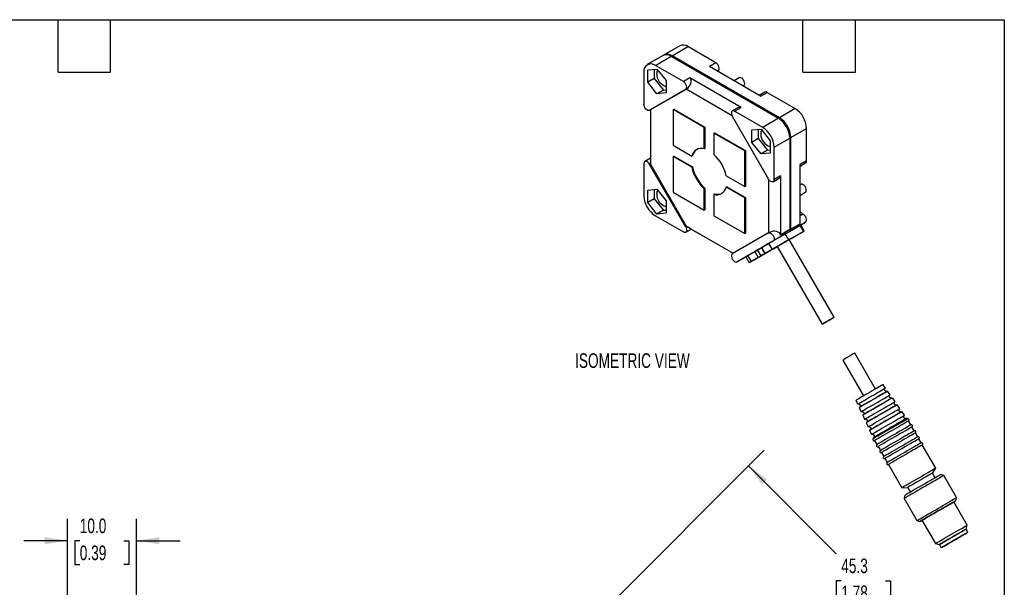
# Model space of a CAD drawing. Header units: millimetres. Extents: x 6 to 273, y 6 to 210.
# Tile 3 of 3: x 130 to 273, y 127 to 210. Entities that reach past the tile are written whole.
import ezdxf

# ---------------------------------------------------------------- set-up
doc = ezdxf.new("R2010")
doc.units = ezdxf.units.MM
doc.layers.add('DIMENSIONS', color=140, linetype='Continuous', lineweight=25)
doc.layers.add('TEXT', color=140, linetype='Continuous', lineweight=25)
doc.styles.add('SLDTEXTSTYLE0', font='TXT', dxfattribs={"width": 0.7})
doc.dimstyles.new('SLDDIMSTYLE0', dxfattribs={"dimtxt": 2.158008, "dimasz": 3.302, "dimexe": 0, "dimexo": 0.0625, "dimgap": 0.539502, "dimtad": 0, "dimtih": 1, "dimtoh": 1, "dimrnd": 1e-09, "dimzin": 4, "dimdsep": 46, "dimtxsty": 'SLDTEXTSTYLE0', "dimsah": 1, "dimcen": 0.09, "dimadec": 0, "dimazin": 1, "dimtfac": 1, "dimtmove": 0, "dimatfit": 0, "dimfxl": 0, "dimfrac": 2, "dimtolj": 1, "dimtzin": 12, "dimarcsym": 0})
doc.dimstyles.new('SLDDIMSTYLE2', dxfattribs={"dimtxt": 2.158008, "dimasz": 3.302, "dimexe": 0, "dimexo": 0.0625, "dimgap": 0.539502, "dimtad": 0, "dimtih": 1, "dimtoh": 1, "dimrnd": 1e-09, "dimzin": 12, "dimdsep": 46, "dimtxsty": 'SLDTEXTSTYLE0', "dimsah": 1, "dimcen": 0.09, "dimadec": 0, "dimazin": 3, "dimtfac": 1, "dimtofl": 0, "dimtmove": 0, "dimatfit": 3, "dimfxl": 0, "dimfrac": 2, "dimtolj": 1, "dimtzin": 12, "dimarcsym": 0})

# ---------------------------------------------------------------- blocks, each defined once
blk = doc.blocks.new('_D')
at = {"layer": 'DIMENSIONS'}
for p, q in [((137.26, 125.95), (137.26, 137.27)), ((147.26, 125.95), (147.26, 137.27)), ((137.26, 134.1), (130.91, 134.1)), ((139.03, 134.1), (138.3, 134.1)), ((138.3, 134.1), (138.3, 130.67)), ((145.44, 134.1), (146.16, 134.1)), ((146.16, 134.1), (146.16, 130.67)), ((147.26, 134.1), (153.61, 134.1)), ((138.3, 130.67), (139.03, 130.67)), ((146.16, 130.67), (145.44, 130.67))]:
    blk.add_line(p, q, dxfattribs=at)
for points in [[(137.26, 134.1), (133.96, 134.61), (133.96, 133.59)], [(147.26, 134.1), (150.56, 133.59), (150.56, 134.61)]]:
    blk.add_solid(points, dxfattribs=at)
at = {"layer": 'DIMENSIONS', "char_height": 2.117, "attachment_point": 1, "style": 'SLDTEXTSTYLE0'}
for s, insert in [('10.0', (139.03, 137.31)), ('0.39', (139.03, 133.4))]:
    blk.add_mtext(s, dxfattribs=dict(at, insert=insert))
blk = doc.blocks.new('_D_1')
at = {"layer": 'DIMENSIONS'}
for p, q in [((212.6, 121.58), (238.22, 147.19)), ((235.97, 144.95), (248.7, 132.22)), ((249.41, 128.31), (248.68, 128.31)), ((248.68, 128.31), (248.68, 124.88)), ((255.82, 128.31), (256.54, 128.31)), ((256.54, 128.31), (256.54, 124.88)), ((248.68, 124.88), (249.41, 124.88)), ((256.54, 124.88), (255.82, 124.88)), ((267.97, 112.95), (256.53, 124.39)), ((244.6, 89.58), (270.22, 115.19))]:
    blk.add_line(p, q, dxfattribs=at)
for points in [[(235.97, 144.95), (237.95, 142.26), (238.67, 142.97)], [(267.97, 112.95), (266, 115.64), (265.28, 114.93)]]:
    blk.add_solid(points, dxfattribs=at)
at = {"layer": 'DIMENSIONS', "char_height": 2.117, "attachment_point": 1, "style": 'SLDTEXTSTYLE0'}
for s, insert in [('45.3', (249.41, 131.52)), ('1.78', (249.41, 127.61))]:
    blk.add_mtext(s, dxfattribs=dict(at, insert=insert))

msp = doc.modelspace()

# ---------------------------------------------------------------- linework, layer by layer
for p, q in [((226.017, 205.767), (223.73, 204.447)), ((224.897, 204.331), (227.183, 205.651)), ((231.251, 203.303), (227.183, 205.651)), ((223.589, 204.365), (221.303, 203.045)), ((222.469, 202.93), (224.755, 204.25)), ((224.755, 204.25), (240.312, 195.269)), ((224.897, 204.331), (224.85, 204.195)), ((240.453, 195.351), (224.897, 204.331)), ((226.537, 200.581), (222.469, 202.93)), ((231.251, 203.303), (230.309, 202.758)), ((237.729, 198.475), (230.309, 202.758)), ((220.819, 201.977), (220.819, 197.279)), ((221.361, 202.288), (222.705, 202.408)), ((221.361, 200.496), (221.361, 202.288)), ((222.304, 202.372), (222.304, 201.041)), ((222.705, 202.408), (224.048, 200.737)), ((231.585, 202.181), (231.447, 202.101)), ((231.447, 202.101), (231.585, 202.181)), ((222.304, 201.041), (221.361, 200.496)), ((222.705, 198.825), (221.361, 200.496)), ((222.304, 201.041), (223.648, 199.369)), ((224.048, 200.737), (224.048, 198.945)), ((227.48, 201.126), (226.537, 200.581)), ((234.9, 196.842), (227.48, 201.126)), ((234.628, 201.14), (233.87, 200.702)), ((235.204, 199.932), (235.295, 199.985)), ((221.624, 196.43), (226.871, 199.46)), ((226.921, 199.489), (221.762, 196.51)), ((223.648, 199.369), (222.705, 198.825)), ((224.048, 198.945), (222.705, 198.825)), ((223.648, 199.369), (224.048, 199.405)), ((226.871, 199.46), (227.009, 199.539)), ((226.921, 199.489), (227.009, 199.539)), ((233.58, 195.645), (226.921, 199.489)), ((238.338, 199.052), (237.533, 198.588)), ((237.729, 198.475), (238.671, 199.019)), ((238.671, 199.019), (242.74, 196.671)), ((221.762, 196.51), (221.624, 196.43)), ((221.762, 196.51), (221.762, 188.61)), ((225.062, 196.534), (225.156, 196.588)), ((229.54, 193.949), (225.062, 196.534)), ((225.062, 196.534), (225.062, 191.363)), ((225.156, 196.588), (229.635, 194.003)), ((234.429, 196.796), (233.624, 196.331)), ((233.624, 195.561), (238.871, 186.474)), ((233.957, 196.298), (234.9, 196.842)), ((238.026, 193.949), (233.957, 196.298)), ((242.74, 196.671), (240.453, 195.351)), ((240.312, 195.269), (238.026, 193.949)), ((240.405, 195.212), (240.453, 195.351)), ((229.54, 193.949), (229.635, 194.003)), ((229.54, 190.841), (229.54, 193.949)), ((229.635, 194.003), (229.635, 190.896)), ((230.954, 193.132), (231.049, 193.187)), ((235.433, 190.547), (230.954, 193.132)), ((230.954, 193.132), (230.954, 190.025)), ((231.049, 193.187), (235.527, 190.601)), ((236.446, 193.579), (237.79, 193.7)), ((236.446, 191.788), (236.446, 193.579)), ((237.389, 193.664), (237.389, 192.332)), ((237.79, 193.7), (239.133, 192.028)), ((242.103, 192.493), (244.389, 193.813)), ((244.389, 189.115), (244.389, 193.813)), ((225.062, 191.363), (227.753, 189.809)), ((237.389, 192.332), (236.446, 191.788)), ((237.79, 190.117), (236.446, 191.788)), ((237.389, 192.332), (238.733, 190.661)), ((239.133, 192.028), (239.133, 190.237)), ((239.675, 191.092), (241.962, 192.412)), ((242.103, 192.493), (241.959, 192.521)), ((241.962, 192.412), (241.962, 179.146)), ((242.103, 179.227), (242.103, 192.493)), ((227.753, 189.809), (227.847, 189.863)), ((229.635, 190.896), (229.54, 190.841)), ((235.433, 190.547), (235.527, 190.601)), ((235.433, 185.376), (235.433, 190.547)), ((235.527, 190.601), (235.527, 185.43)), ((238.733, 190.661), (237.79, 190.117)), ((239.133, 190.237), (237.79, 190.117)), ((238.733, 190.661), (239.133, 190.697)), ((239.675, 186.394), (239.675, 191.092)), ((220.819, 188.711), (220.819, 184.013)), ((221.762, 189.481), (220.957, 189.016)), ((221.624, 188.631), (221.762, 188.711)), ((226.871, 179.544), (221.624, 188.631)), ((221.762, 188.61), (226.921, 179.674)), ((225.062, 189.729), (225.156, 189.784)), ((225.062, 189.729), (225.062, 184.558)), ((227.753, 188.176), (225.062, 189.729)), ((225.156, 189.784), (227.847, 188.23)), ((244.389, 189.115), (243.447, 188.571)), ((243.447, 188.345), (244.251, 188.81)), ((243.447, 180.003), (243.447, 188.571)), ((227.847, 188.23), (227.753, 188.176)), ((232.742, 186.929), (235.433, 185.376)), ((238.921, 178.704), (238.921, 186.394)), ((239.537, 186.089), (240.342, 186.553)), ((240.618, 186.938), (239.675, 186.394)), ((240.618, 186.938), (240.618, 178.37)), ((243.538, 185.708), (243.447, 185.655)), ((221.361, 184.868), (222.705, 184.988)), ((221.361, 183.077), (221.361, 184.868)), ((222.304, 184.953), (222.304, 183.621)), ((222.705, 184.988), (224.048, 183.317)), ((225.062, 184.558), (229.54, 181.973)), ((229.54, 185.08), (229.635, 185.135)), ((229.54, 181.973), (229.54, 185.08)), ((229.635, 185.135), (229.635, 182.027)), ((230.954, 184.264), (231.049, 184.318)), ((230.954, 184.264), (230.954, 181.156)), ((232.836, 185.35), (232.742, 185.296)), ((235.433, 183.742), (232.742, 185.296)), ((232.836, 185.35), (235.527, 183.797)), ((235.527, 185.43), (235.433, 185.376)), ((243.447, 184.116), (244.204, 184.553)), ((222.304, 183.621), (221.361, 183.077)), ((222.705, 181.405), (221.361, 183.077)), ((222.304, 183.621), (223.648, 181.95)), ((224.048, 183.317), (224.048, 181.526)), ((235.433, 183.742), (235.527, 183.797)), ((235.433, 178.571), (235.433, 183.742)), ((235.527, 183.797), (235.527, 178.625)), ((223.648, 181.95), (222.705, 181.405)), ((224.048, 181.526), (222.705, 181.405)), ((223.648, 181.95), (224.048, 181.986)), ((229.54, 181.973), (229.635, 182.027)), ((243.863, 181.391), (243.447, 181.789)), ((243.863, 181.391), (243.447, 181.151)), ((222.469, 181.156), (226.537, 178.807)), ((230.954, 181.156), (235.433, 178.571)), ((241.896, 178.882), (244.251, 180.242)), ((243.447, 180.003), (242.103, 179.227)), ((243.937, 180.06), (243.543, 179.833)), ((243.937, 180.06), (243.96, 180.074)), ((244.251, 180.242), (243.96, 180.074)), ((227.009, 179.624), (226.871, 179.544)), ((226.871, 178.774), (227.675, 179.239)), ((226.921, 179.674), (233.762, 175.725)), ((226.921, 179.674), (227.009, 179.624)), ((227.675, 179.239), (233.762, 175.725)), ((238.871, 178.675), (233.624, 175.645)), ((235.433, 178.571), (235.527, 178.625)), ((239.009, 178.755), (238.871, 178.675)), ((239.537, 177.52), (241.893, 178.88)), ((241.962, 179.146), (240.618, 178.37)), ((241.271, 178.521), (240.71, 178.197)), ((241.2, 178.48), (241.271, 178.521)), ((243.421, 179.762), (241.3, 178.538)), ((241.8, 177.672), (241.3, 178.538)), ((243.921, 178.896), (241.8, 177.672)), ((241.891, 178.879), (241.896, 178.882)), ((241.893, 178.88), (241.891, 178.879)), ((242.157, 177.877), (243.99, 178.936)), ((243.421, 179.762), (243.921, 178.896)), ((244.043, 178.967), (243.543, 179.833)), ((234.291, 174.491), (239.537, 177.52)), ((238.885, 177.144), (237.885, 176.566)), ((238.885, 177.144), (239.385, 176.278)), ((248.37, 166.454), (241.87, 177.712)), ((236.885, 175.989), (235.885, 175.411)), ((237.833, 176.535), (236.649, 175.852)), ((236.8, 174.784), (238.921, 176.009)), ((236.885, 175.989), (237.385, 175.123)), ((237.832, 176.536), (237.288, 176.221)), ((237.788, 175.355), (237.288, 176.221)), ((240.138, 176.712), (237.788, 175.355)), ((237.832, 176.536), (238.332, 175.67)), ((238.385, 175.7), (237.885, 176.566)), ((239.385, 176.278), (238.385, 175.7)), ((238.454, 175.74), (240.138, 176.712)), ((240.138, 176.712), (246.638, 165.454)), ((235.568, 175.228), (234.291, 174.491)), ((235.568, 175.228), (236.068, 174.362)), ((236.385, 174.545), (235.885, 175.411)), ((237.385, 175.123), (236.385, 174.545)), ((249.638, 160.258), (252.638, 155.062)), ((254.37, 156.062), (251.37, 161.258)), ((255.816, 156.202), (255.467, 156.695)), ((256.511, 155.218), (256.124, 155.766)), ((251.541, 154.428), (251.794, 153.88)), ((257.207, 154.234), (256.82, 154.782)), ((252.018, 153.395), (252.299, 152.786)), ((257.902, 153.25), (257.515, 153.797)), ((258.598, 152.266), (258.211, 152.813)), ((252.522, 152.3), (252.803, 151.691)), ((258.984, 151.72), (258.906, 151.829)), ((259.491, 150.858), (259.158, 151.436)), ((253.027, 151.206), (253.308, 150.597)), ((253.531, 150.112), (253.812, 149.503)), ((259.991, 149.992), (259.658, 150.57)), ((254.036, 149.017), (254.092, 148.896)), ((254.251, 148.602), (254.584, 148.025)), ((260.491, 149.126), (260.158, 149.704)), ((260.991, 148.26), (260.658, 148.838)), ((254.751, 147.736), (255.084, 147.159)), ((263.113, 144.586), (261.158, 147.972)), ((255.251, 146.87), (255.584, 146.293)), ((255.751, 146.004), (256.084, 145.427)), ((256.251, 145.138), (258.205, 141.753)), ((262.627, 143.893), (263.113, 144.586)), ((263.027, 143.201), (262.627, 143.893)), ((264.291, 143.545), (263.836, 143.667)), ((266.141, 140.341), (264.291, 143.545)), ((258.205, 141.753), (259.048, 141.827)), ((259.048, 141.827), (259.448, 141.134)), ((258.64, 140.667), (258.518, 140.212)), ((258.518, 140.212), (260.368, 137.008)), ((266.019, 139.886), (266.141, 140.341)), ((267.676, 136.349), (265.73, 139.719)), ((261.112, 137.052), (263.057, 133.683)), ((260.368, 137.008), (260.823, 136.886)), ((267.772, 135.316), (267.505, 135.778)), ((267.526, 135.79), (267.676, 136.349)), ((263.057, 133.683), (263.616, 133.533)), ((263.637, 133.545), (263.904, 133.083))]:
    msp.add_line(p, q)
at = {"flags": 128}
for points in [[(231.585, 202.181), (231.667, 202.262), (231.714, 202.385), (231.721, 202.541), (231.687, 202.715), (231.616, 202.893), (231.513, 203.06), (231.388, 203.2), (231.251, 203.303)], [(226.871, 199.46), (226.953, 199.54), (227, 199.664), (227.007, 199.82), (226.973, 199.994), (226.902, 200.172), (226.799, 200.338), (226.674, 200.479), (226.537, 200.581)], [(235.433, 200.29), (235.412, 200.463), (235.351, 200.644), (235.255, 200.818), (235.134, 200.97), (234.997, 201.085), (234.856, 201.154), (234.726, 201.17), (234.628, 201.14)], [(221.624, 196.43), (221.513, 196.399), (221.383, 196.42), (221.244, 196.492), (221.11, 196.608), (220.992, 196.759), (220.899, 196.931), (220.84, 197.11), (220.819, 197.279)], [(233.957, 196.298), (233.82, 196.354), (233.695, 196.357), (233.593, 196.309), (233.522, 196.213), (233.488, 196.078), (233.495, 195.914), (233.542, 195.737), (233.624, 195.561)], [(221.624, 188.631), (221.513, 188.791), (221.383, 188.92), (221.244, 189.007), (221.11, 189.046), (220.992, 189.032), (220.899, 188.968), (220.84, 188.857), (220.819, 188.711)], [(239.675, 186.394), (239.655, 186.248), (239.596, 186.137), (239.503, 186.073), (239.384, 186.059), (239.25, 186.098), (239.112, 186.185), (238.982, 186.314), (238.871, 186.474)], [(244.342, 184.858), (244.321, 185.031), (244.26, 185.212), (244.165, 185.386), (244.043, 185.538), (243.906, 185.653), (243.766, 185.722), (243.635, 185.738), (243.538, 185.708)], [(244.251, 180.242), (244.337, 180.328), (244.383, 180.46), (244.385, 180.627), (244.342, 180.811), (244.26, 180.997), (244.145, 181.166), (244.008, 181.301), (243.863, 181.391)], [(226.871, 179.544), (226.953, 179.368), (227, 179.191), (227.007, 179.027), (226.973, 178.892), (226.902, 178.796), (226.799, 178.748), (226.674, 178.751), (226.537, 178.807)], [(227.675, 179.239), (227.671, 179.241), (227.645, 179.256), (227.599, 179.283), (227.534, 179.321), (227.451, 179.368), (227.354, 179.424), (227.245, 179.487), (227.129, 179.554), (227.009, 179.624)], [(238.871, 178.675), (238.99, 178.706), (239.13, 178.678), (239.278, 178.593), (239.418, 178.459), (239.537, 178.29), (239.624, 178.102), (239.67, 177.914), (239.67, 177.744), (239.624, 177.608), (239.537, 177.52)], [(241.3, 178.538), (241.039, 178.387), (240.756, 178.224), (240.459, 178.052), (240.157, 177.878), (239.859, 177.706), (239.575, 177.542), (239.313, 177.391), (239.081, 177.257), (238.885, 177.144)], [(243.543, 179.833), (243.539, 179.83), (243.524, 179.822), (243.498, 179.807), (243.464, 179.787), (243.421, 179.762)], [(243.921, 178.896), (243.964, 178.921), (243.998, 178.941), (244.024, 178.956), (244.039, 178.964), (244.043, 178.967), (244.036, 178.963), (244.018, 178.952), (243.99, 178.936)], [(239.385, 176.278), (239.581, 176.39), (239.813, 176.525), (240.075, 176.676), (240.359, 176.84), (240.657, 177.012), (240.959, 177.186), (241.256, 177.358), (241.539, 177.521), (241.8, 177.672)], [(241.538, 177.52), (241.342, 177.407), (241.126, 177.283), (240.903, 177.154), (240.687, 177.029), (240.488, 176.914), (240.32, 176.817), (240.191, 176.743), (240.11, 176.696), (240.081, 176.679), (240.105, 176.693), (240.138, 176.712)], [(241.87, 177.712), (241.899, 177.729), (241.928, 177.746), (241.904, 177.732), (241.827, 177.687), (241.703, 177.616), (241.538, 177.52)], [(242.157, 177.877), (242.12, 177.856), (242.075, 177.83), (242.024, 177.801), (241.97, 177.77), (241.913, 177.737), (241.87, 177.712)], [(233.624, 175.645), (233.537, 175.558), (233.492, 175.422), (233.492, 175.252), (233.537, 175.063), (233.624, 174.875), (233.743, 174.706), (233.884, 174.573), (234.031, 174.488), (234.171, 174.459), (234.291, 174.491)], [(237.288, 176.221), (237.239, 176.193), (237.185, 176.162), (237.129, 176.129), (237.072, 176.097), (237.018, 176.065), (236.967, 176.036), (236.922, 176.01), (236.885, 175.989)], [(239.071, 176.096), (238.875, 175.983), (238.659, 175.858), (238.437, 175.73), (238.22, 175.605), (238.022, 175.49), (237.853, 175.393), (237.725, 175.319), (237.643, 175.272), (237.614, 175.255), (237.638, 175.269), (237.715, 175.313), (237.839, 175.385), (238.004, 175.48), (238.2, 175.593), (238.416, 175.718), (238.639, 175.846), (238.855, 175.971), (239.054, 176.086), (239.222, 176.183), (239.351, 176.257), (239.432, 176.304), (239.461, 176.321), (239.437, 176.307), (239.36, 176.263), (239.236, 176.191), (239.071, 176.096)], [(237.885, 176.566), (237.857, 176.55), (237.84, 176.54), (237.833, 176.536), (237.832, 176.536)], [(238.454, 175.74), (238.412, 175.715), (238.377, 175.695), (238.352, 175.681), (238.337, 175.672), (238.333, 175.67), (238.34, 175.674), (238.357, 175.684), (238.385, 175.7)], [(239.323, 176.241), (239.286, 176.22), (239.242, 176.194), (239.191, 176.165), (239.136, 176.133), (239.08, 176.101), (239.024, 176.068), (238.97, 176.037), (238.921, 176.009)], [(235.885, 175.411), (235.733, 175.324), (235.629, 175.263), (235.575, 175.232), (235.568, 175.228)], [(236.8, 174.784), (236.569, 174.651), (236.376, 174.54), (236.226, 174.453), (236.125, 174.395), (236.073, 174.365), (236.075, 174.366), (236.129, 174.397), (236.233, 174.458), (236.385, 174.545)], [(237.385, 175.123), (237.422, 175.144), (237.467, 175.17), (237.518, 175.199), (237.572, 175.231), (237.629, 175.263), (237.685, 175.296), (237.739, 175.327), (237.788, 175.355)], [(248.004, 166.243), (248.164, 166.335), (248.283, 166.404), (248.353, 166.444), (248.369, 166.453), (248.331, 166.431), (248.241, 166.38), (248.105, 166.301), (247.931, 166.2), (247.73, 166.085), (247.515, 165.96), (247.3, 165.836), (247.097, 165.719), (246.92, 165.616), (246.779, 165.535), (246.684, 165.481), (246.641, 165.455), (246.652, 165.462), (246.716, 165.499), (246.83, 165.565), (246.986, 165.655), (247.175, 165.764), (247.385, 165.885), (247.602, 166.01), (247.813, 166.132), (248.004, 166.243)], [(251.004, 161.047), (250.813, 160.936), (250.602, 160.814), (250.385, 160.689), (250.175, 160.568), (249.986, 160.459), (249.83, 160.369), (249.716, 160.303), (249.652, 160.266), (249.638, 160.258)], [(251.37, 161.258), (251.353, 161.248), (251.283, 161.208), (251.165, 161.139), (251.004, 161.047)], [(255.467, 156.695), (255.463, 156.692), (255.416, 156.665), (255.319, 156.609), (255.175, 156.526), (254.988, 156.419), (254.763, 156.289), (254.505, 156.14), (254.221, 155.976), (253.919, 155.801), (253.606, 155.62), (253.29, 155.438), (252.98, 155.259), (252.683, 155.088), (252.408, 154.929), (252.161, 154.786), (251.949, 154.664), (251.777, 154.564), (251.65, 154.491), (251.57, 154.445), (251.542, 154.428), (251.541, 154.428)], [(251.794, 153.88), (251.803, 153.885), (251.858, 153.917), (251.964, 153.978), (252.118, 154.067), (252.315, 154.181), (252.551, 154.317), (252.819, 154.472), (253.113, 154.642), (253.425, 154.822), (253.747, 155.008), (254.07, 155.194), (254.386, 155.377), (254.687, 155.551), (254.966, 155.712)], [(256.124, 155.766), (256.124, 155.766), (256.095, 155.749), (256.015, 155.703), (255.888, 155.63), (255.716, 155.53), (255.504, 155.408), (255.256, 155.265), (254.98, 155.105), (254.68, 154.932), (254.366, 154.751), (254.045, 154.565), (253.724, 154.38), (253.412, 154.2), (253.116, 154.029), (252.843, 153.871), (252.601, 153.731), (252.395, 153.612), (252.23, 153.517), (252.11, 153.448), (252.039, 153.407), (252.018, 153.395)], [(254.966, 155.712), (255.214, 155.855), (255.426, 155.977), (255.596, 156.075), (255.719, 156.146), (255.793, 156.189), (255.816, 156.202), (255.786, 156.185), (255.786, 156.185)], [(252.299, 152.786), (252.32, 152.798), (252.394, 152.841), (252.516, 152.911), (252.685, 153.009), (252.897, 153.131), (253.145, 153.275), (253.425, 153.436), (253.728, 153.611), (254.049, 153.796), (254.378, 153.986), (254.708, 154.177), (255.03, 154.363), (255.337, 154.54), (255.621, 154.704)], [(256.82, 154.782), (256.82, 154.781), (256.789, 154.764), (256.706, 154.716), (256.573, 154.639), (256.393, 154.535), (256.171, 154.407), (255.912, 154.257), (255.622, 154.09), (255.309, 153.909), (254.98, 153.719), (254.643, 153.525), (254.308, 153.331), (253.981, 153.143), (253.671, 152.964), (253.386, 152.799), (253.132, 152.653), (252.917, 152.528), (252.744, 152.429), (252.619, 152.356), (252.545, 152.313), (252.522, 152.3)], [(255.621, 154.704), (255.875, 154.851), (256.093, 154.977), (256.269, 155.078), (256.4, 155.154), (256.481, 155.201), (256.511, 155.218), (256.511, 155.218)], [(256.276, 153.697), (256.536, 153.847), (256.759, 153.976), (256.942, 154.081), (257.079, 154.16), (257.167, 154.211), (257.205, 154.233), (257.207, 154.234)], [(252.803, 151.691), (252.805, 151.693), (252.844, 151.715), (252.935, 151.767), (253.073, 151.848), (253.257, 151.954), (253.482, 152.084), (253.743, 152.234), (254.033, 152.402), (254.346, 152.582), (254.674, 152.772), (255.01, 152.966), (255.346, 153.16), (255.674, 153.349), (255.987, 153.53), (256.276, 153.697)], [(257.515, 153.797), (257.501, 153.789), (257.436, 153.752), (257.321, 153.685), (257.158, 153.591), (256.95, 153.471), (256.703, 153.329), (256.423, 153.167), (256.115, 152.989), (255.788, 152.8), (255.448, 152.604), (255.105, 152.406), (254.765, 152.21), (254.437, 152.021), (254.129, 151.843), (253.848, 151.68), (253.599, 151.537), (253.39, 151.416), (253.226, 151.321), (253.109, 151.253), (253.042, 151.215), (253.027, 151.206)], [(258.211, 152.813), (258.207, 152.811), (258.161, 152.784), (258.063, 152.728), (257.917, 152.644), (257.725, 152.533), (257.491, 152.398), (257.222, 152.243), (256.922, 152.07), (256.599, 151.883), (256.259, 151.687), (255.911, 151.486), (255.562, 151.284), (255.22, 151.087), (254.892, 150.898), (254.586, 150.721), (254.309, 150.561), (254.067, 150.421), (253.865, 150.305), (253.708, 150.214), (253.599, 150.151), (253.541, 150.117), (253.531, 150.112)], [(256.931, 152.689), (257.196, 152.842), (257.425, 152.975), (257.614, 153.083), (257.757, 153.166), (257.853, 153.221), (257.898, 153.248), (257.902, 153.25)], [(253.308, 150.597), (253.317, 150.603), (253.374, 150.636), (253.481, 150.697), (253.635, 150.786), (253.834, 150.901), (254.071, 151.038), (254.343, 151.195), (254.644, 151.369), (254.965, 151.554), (255.301, 151.748), (255.644, 151.946), (255.986, 152.144), (256.319, 152.336), (256.637, 152.519), (256.931, 152.689)], [(253.812, 149.503), (253.836, 149.516), (253.91, 149.559), (254.033, 149.63), (254.202, 149.728), (254.414, 149.85), (254.664, 149.995), (254.947, 150.158), (255.257, 150.337), (255.587, 150.528), (255.93, 150.726), (256.279, 150.927), (256.627, 151.128), (256.965, 151.323), (257.287, 151.509), (257.586, 151.682)], [(258.906, 151.829), (258.906, 151.829), (258.878, 151.813), (258.799, 151.767), (258.67, 151.693), (258.494, 151.592), (258.276, 151.465), (258.018, 151.317), (257.728, 151.149), (257.411, 150.966), (257.074, 150.772), (256.724, 150.57), (256.369, 150.364), (256.015, 150.161), (255.672, 149.962), (255.346, 149.774), (255.043, 149.599), (254.771, 149.442), (254.535, 149.306), (254.341, 149.194), (254.192, 149.107), (254.091, 149.049), (254.041, 149.021), (254.036, 149.017)], [(257.586, 151.682), (257.856, 151.838), (258.091, 151.973), (258.285, 152.085), (258.435, 152.172), (258.538, 152.231), (258.59, 152.261), (258.598, 152.266)], [(258.984, 151.72), (258.976, 151.715), (258.922, 151.684), (258.817, 151.624), (258.664, 151.535), (258.465, 151.421), (258.226, 151.282), (257.95, 151.123)], [(259.158, 151.436), (259.151, 151.431), (259.096, 151.4), (258.991, 151.34), (258.837, 151.251), (258.638, 151.136), (258.398, 150.997), (258.121, 150.837)], [(257.95, 151.123), (257.644, 150.947), (257.315, 150.756), (256.969, 150.557), (256.614, 150.352), (256.257, 150.146), (255.906, 149.943), (255.569, 149.748), (255.252, 149.566), (254.963, 149.399), (254.707, 149.251), (254.491, 149.126), (254.318, 149.026), (254.192, 148.953), (254.116, 148.91), (254.092, 148.896)], [(258.121, 150.837), (257.814, 150.66), (257.484, 150.469), (257.137, 150.269), (256.78, 150.063), (256.423, 149.857), (256.071, 149.653), (255.732, 149.458), (255.415, 149.275), (255.124, 149.107), (254.868, 148.959), (254.65, 148.833), (254.477, 148.733), (254.351, 148.66), (254.275, 148.616), (254.251, 148.602)], [(258.454, 150.26), (258.148, 150.083), (257.817, 149.892), (257.47, 149.692), (257.114, 149.486), (256.756, 149.279), (256.404, 149.076), (256.066, 148.881), (255.748, 148.697), (255.458, 148.53), (255.201, 148.382), (254.984, 148.256), (254.81, 148.156), (254.684, 148.083), (254.608, 148.039), (254.584, 148.025)], [(258.621, 149.971), (258.314, 149.794), (257.984, 149.603), (257.637, 149.403), (257.28, 149.197), (256.923, 148.991), (256.571, 148.787), (256.232, 148.592), (255.915, 148.409), (255.624, 148.241), (255.368, 148.093), (255.15, 147.967), (254.977, 147.867), (254.851, 147.794), (254.775, 147.75), (254.751, 147.736)], [(259.491, 150.858), (259.484, 150.854), (259.43, 150.823), (259.325, 150.762), (259.171, 150.673), (258.972, 150.558), (258.731, 150.42), (258.454, 150.26)], [(259.658, 150.57), (259.651, 150.565), (259.596, 150.534), (259.491, 150.474), (259.337, 150.385), (259.138, 150.27), (258.898, 150.131), (258.621, 149.971)], [(259.991, 149.992), (259.984, 149.988), (259.93, 149.957), (259.825, 149.896), (259.671, 149.807), (259.472, 149.692), (259.231, 149.554), (258.954, 149.394)], [(258.954, 149.394), (258.648, 149.217), (258.317, 149.026), (257.97, 148.826), (257.614, 148.62), (257.256, 148.413), (256.904, 148.21), (256.566, 148.015), (256.248, 147.831), (255.958, 147.664), (255.701, 147.516), (255.484, 147.39), (255.31, 147.29), (255.184, 147.217), (255.108, 147.173), (255.084, 147.159)], [(259.121, 149.105), (258.814, 148.928), (258.484, 148.737), (258.137, 148.537), (257.78, 148.331), (257.423, 148.125), (257.071, 147.921), (256.732, 147.726), (256.415, 147.543), (256.124, 147.375), (255.868, 147.227), (255.65, 147.101), (255.477, 147.001), (255.351, 146.928), (255.275, 146.884), (255.251, 146.87)], [(259.454, 148.528), (259.148, 148.351), (258.817, 148.16), (258.47, 147.96), (258.114, 147.754), (257.756, 147.547), (257.404, 147.344), (257.066, 147.149), (256.748, 146.965), (256.458, 146.798), (256.201, 146.65), (255.984, 146.524), (255.81, 146.424), (255.684, 146.351), (255.608, 146.307), (255.584, 146.293)], [(260.158, 149.704), (260.151, 149.699), (260.096, 149.668), (259.991, 149.608), (259.837, 149.519), (259.638, 149.404), (259.398, 149.265), (259.121, 149.105)], [(260.491, 149.126), (260.484, 149.122), (260.43, 149.091), (260.325, 149.03), (260.171, 148.941), (259.972, 148.826), (259.731, 148.688), (259.454, 148.528)], [(260.658, 148.838), (260.651, 148.833), (260.596, 148.802), (260.491, 148.742), (260.337, 148.653), (260.138, 148.538), (259.898, 148.399), (259.621, 148.239)], [(259.621, 148.239), (259.314, 148.062), (258.984, 147.871), (258.637, 147.671), (258.28, 147.465), (257.923, 147.259), (257.571, 147.055), (257.232, 146.86), (256.915, 146.677), (256.624, 146.509), (256.368, 146.361), (256.15, 146.235), (255.977, 146.135), (255.851, 146.062), (255.775, 146.018), (255.751, 146.004)], [(259.954, 147.662), (259.648, 147.485), (259.317, 147.294), (258.97, 147.094), (258.614, 146.888), (258.256, 146.681), (257.904, 146.478), (257.566, 146.283), (257.248, 146.099), (256.958, 145.932), (256.701, 145.784), (256.484, 145.658), (256.31, 145.558), (256.184, 145.485), (256.108, 145.441), (256.084, 145.427)], [(260.121, 147.373), (259.814, 147.196), (259.484, 147.005), (259.137, 146.805), (258.78, 146.599), (258.423, 146.393), (258.071, 146.189), (257.732, 145.994), (257.415, 145.811), (257.124, 145.643), (256.868, 145.495), (256.65, 145.369), (256.477, 145.269), (256.351, 145.196), (256.275, 145.152), (256.251, 145.138)], [(260.991, 148.26), (260.984, 148.256), (260.93, 148.225), (260.825, 148.164), (260.671, 148.075), (260.472, 147.96), (260.231, 147.822), (259.954, 147.662)], [(261.158, 147.972), (261.151, 147.967), (261.096, 147.936), (260.991, 147.876), (260.837, 147.787), (260.638, 147.672), (260.398, 147.533), (260.121, 147.373)], [(263.113, 144.586), (263.105, 144.582), (263.051, 144.551), (262.946, 144.49), (262.792, 144.401), (262.593, 144.286), (262.352, 144.147), (262.076, 143.988)], [(262.076, 143.988), (261.769, 143.811), (261.438, 143.62), (261.091, 143.419), (260.735, 143.214), (260.377, 143.007), (260.025, 142.804), (259.687, 142.609), (259.369, 142.425), (259.079, 142.258), (258.822, 142.109), (258.605, 141.984), (258.431, 141.884), (258.305, 141.811), (258.229, 141.767), (258.205, 141.753)], [(263.071, 142.841), (262.742, 142.651), (262.389, 142.447), (262.019, 142.233), (261.637, 142.013), (261.252, 141.791), (260.869, 141.57), (260.495, 141.354), (260.138, 141.148), (259.804, 140.955), (259.498, 140.778), (259.226, 140.621), (258.993, 140.486), (258.803, 140.377), (258.659, 140.294), (258.565, 140.239), (258.521, 140.214), (258.518, 140.212)], [(263.836, 143.667), (263.833, 143.665), (263.79, 143.641), (263.698, 143.588), (263.558, 143.507), (263.373, 143.4), (263.146, 143.269), (262.882, 143.117), (262.586, 142.946), (262.264, 142.76), (261.922, 142.562), (261.566, 142.357), (261.204, 142.148), (260.843, 141.94), (260.49, 141.735), (260.151, 141.54), (259.833, 141.356), (259.542, 141.189), (259.285, 141.04), (259.065, 140.913), (258.888, 140.811), (258.757, 140.735), (258.674, 140.687), (258.64, 140.668), (258.64, 140.667)], [(261.871, 143.457), (261.609, 143.306), (261.325, 143.142), (261.027, 142.97), (260.724, 142.794), (260.423, 142.621), (260.135, 142.455), (259.867, 142.3), (259.627, 142.161), (259.422, 142.042), (259.257, 141.947), (259.138, 141.879), (259.068, 141.838), (259.048, 141.827)], [(262.627, 143.893), (262.617, 143.888), (262.56, 143.854), (262.453, 143.792), (262.299, 143.704), (262.103, 143.591), (261.871, 143.457)], [(264.291, 143.545), (264.291, 143.545), (264.257, 143.526), (264.173, 143.477), (264.04, 143.4), (263.859, 143.296), (263.635, 143.166), (263.37, 143.014), (263.071, 142.841)], [(264.921, 139.252), (265.202, 139.414), (265.448, 139.556), (265.654, 139.675), (265.817, 139.769), (265.934, 139.836), (266.001, 139.875), (266.018, 139.885), (265.985, 139.866), (265.902, 139.818), (265.771, 139.742), (265.593, 139.64), (265.374, 139.513), (265.116, 139.364), (264.826, 139.197), (264.508, 139.013), (264.169, 138.817), (263.816, 138.613), (263.454, 138.405), (263.093, 138.196), (262.737, 137.99), (262.395, 137.793), (262.073, 137.607), (261.777, 137.436), (261.513, 137.284), (261.286, 137.153), (261.101, 137.046), (260.961, 136.965), (260.868, 136.912), (260.826, 136.887), (260.834, 136.892), (260.892, 136.926), (261, 136.988), (261.155, 137.077), (261.353, 137.192), (261.592, 137.33), (261.867, 137.489), (262.172, 137.665), (262.501, 137.855), (262.848, 138.055), (263.207, 138.262), (263.569, 138.471), (263.929, 138.679), (264.278, 138.881), (264.611, 139.073), (264.921, 139.252)], [(264.921, 139.637), (265.22, 139.809), (265.485, 139.962), (265.709, 140.092), (265.89, 140.196), (266.023, 140.273), (266.107, 140.321), (266.141, 140.341), (266.141, 140.341)], [(260.368, 137.008), (260.371, 137.009), (260.415, 137.035), (260.509, 137.089), (260.653, 137.172), (260.843, 137.282), (261.076, 137.417), (261.348, 137.574), (261.654, 137.75), (261.988, 137.944), (262.345, 138.15), (262.719, 138.365), (263.102, 138.586), (263.487, 138.809), (263.869, 139.029), (264.239, 139.243), (264.592, 139.447), (264.921, 139.637)], [(264.754, 139.156), (264.458, 138.985), (264.139, 138.8), (263.804, 138.607), (263.46, 138.409), (263.116, 138.21), (262.778, 138.015), (262.455, 137.828), (262.153, 137.654), (261.879, 137.496), (261.64, 137.358), (261.441, 137.243), (261.286, 137.153), (261.179, 137.091), (261.121, 137.058), (261.112, 137.052)], [(265.73, 139.719), (265.727, 139.717), (265.681, 139.69), (265.585, 139.635), (265.44, 139.552), (265.251, 139.442), (265.021, 139.309), (264.754, 139.156)], [(263.057, 133.683), (263.067, 133.688), (263.124, 133.721), (263.231, 133.783), (263.387, 133.873), (263.586, 133.988), (263.825, 134.126), (264.098, 134.284), (264.4, 134.458), (264.724, 134.645), (265.061, 134.84), (265.406, 135.039), (265.75, 135.237), (266.085, 135.431), (266.404, 135.615), (266.7, 135.786)], [(267.505, 135.778), (267.489, 135.769), (267.422, 135.73), (267.305, 135.663), (267.14, 135.568), (266.932, 135.448), (266.688, 135.306)], [(266.7, 135.786), (266.966, 135.939), (267.196, 136.072), (267.386, 136.182), (267.53, 136.265), (267.626, 136.321), (267.672, 136.347), (267.676, 136.349)], [(266.7, 135.314), (266.941, 135.453), (267.147, 135.572), (267.312, 135.667), (267.433, 135.736), (267.504, 135.778), (267.526, 135.79), (267.505, 135.778)], [(263.637, 133.545), (263.621, 133.535), (263.624, 133.538), (263.678, 133.569), (263.781, 133.628), (263.93, 133.715), (264.122, 133.825), (264.352, 133.958), (264.613, 134.108), (264.898, 134.273), (265.202, 134.449), (265.514, 134.629), (265.829, 134.811), (266.136, 134.988), (266.429, 135.157), (266.7, 135.314)], [(266.688, 135.306), (266.413, 135.148), (266.114, 134.976), (265.801, 134.795), (265.482, 134.611), (265.165, 134.428), (264.86, 134.251), (264.573, 134.086), (264.314, 133.936), (264.089, 133.806), (263.905, 133.7), (263.766, 133.62), (263.676, 133.568), (263.638, 133.546), (263.637, 133.545)], [(266.954, 134.845), (267.199, 134.986), (267.407, 135.106), (267.571, 135.201), (267.689, 135.269), (267.756, 135.307), (267.771, 135.316), (267.732, 135.294), (267.643, 135.242), (267.504, 135.162), (267.319, 135.055), (267.094, 134.925), (266.835, 134.776), (266.549, 134.61), (266.243, 134.434), (265.926, 134.251), (265.607, 134.067), (265.294, 133.886), (264.996, 133.714), (264.721, 133.555), (264.476, 133.414), (264.269, 133.294), (264.104, 133.199), (263.987, 133.131), (263.92, 133.092), (263.905, 133.084), (263.943, 133.106), (264.033, 133.158), (264.172, 133.238), (264.356, 133.344), (264.581, 133.474), (264.84, 133.624), (265.126, 133.789), (265.432, 133.966), (265.749, 134.149), (266.068, 134.333), (266.381, 134.514), (266.679, 134.686), (266.954, 134.845)], [(264.471, 133.411), (264.324, 133.326), (264.222, 133.267), (264.17, 133.237), (264.169, 133.236), (264.218, 133.265), (264.317, 133.322), (264.462, 133.405), (264.648, 133.513), (264.871, 133.642), (265.123, 133.787), (265.397, 133.945), (265.684, 134.111), (265.976, 134.279), (266.264, 134.445), (266.538, 134.604), (266.792, 134.75), (267.016, 134.88), (267.205, 134.989), (267.352, 135.074), (267.453, 135.132), (267.505, 135.162), (267.506, 135.163), (267.457, 135.135), (267.358, 135.078), (267.214, 134.994), (267.027, 134.887), (266.804, 134.758), (266.552, 134.612), (266.279, 134.454), (265.991, 134.289), (265.699, 134.12), (265.412, 133.954), (265.137, 133.795), (264.884, 133.649), (264.659, 133.519), (264.471, 133.411)]]:
    msp.add_lwpolyline(points, dxfattribs=at)
for centre, radius, start, end in [((226.503, 204.733), 1.142, 53.47043, 115.21911), ((224.072, 203.297), 1.172, 54.34106, 114.34848), ((224.224, 203.408), 1.142, 53.9154, 119.50621), ((221.83, 202.132), 1.023, 51.32543, 188.68532), ((223.466, 201.778), 0.81, 142.98619, 183.22843), ((224.543, 201.703), 1.885, 179.12303, 254.79696), ((235.108, 200.253), 0.327, 304.82234, 6.48984), ((238.477, 198.756), 0.328, 53.61293, 115.07661), ((240.822, 193.659), 3.57, 2.4763, 57.5237), ((238.395, 192.257), 3.57, 2.4764, 57.5236), ((238.536, 192.339), 3.57, 2.4764, 57.5236), ((238.551, 193.069), 0.81, 142.98619, 183.22843), ((239.628, 192.995), 1.885, 179.12303, 254.79696), ((236.108, 190.937), 3.57, 2.4764, 57.5236), ((229.116, 189.512), 1.395, 72.29033, 167.72042), ((229.314, 189.508), 1.509, 124.37942, 166.39732), ((226.853, 185.593), 6.039, 12.78324, 47.21676), ((244.064, 189.079), 0.328, 304.92157, 6.39061), ((233.642, 189.512), 6.039, 192.78324, 227.21676), ((233.736, 189.566), 6.039, 192.78324, 227.21676), ((223.466, 184.358), 0.81, 142.98619, 183.22843), ((224.543, 184.284), 1.885, 179.12303, 254.79696), ((231.379, 185.593), 1.395, 252.29033, 347.72042), ((231.475, 185.766), 1.509, 253.60924, 295.61741), ((244.018, 184.821), 0.327, 304.82234, 6.48984), ((224.386, 184.168), 3.57, 182.4763, 237.5237)]:
    msp.add_arc(centre, radius, start, end)
for centre, major_axis, ratio, start_param, end_param in [((227.009, 200.309), (0.471, 0.816), 0.5773346, 3.9270314, 6.2832259), ((234.429, 196.026), (0.471, 0.816), 0.5773346, 0.0000406, 0.7853575), ((239.675, 186.938), (0.943, 0), 0.5773815, 5.4977059, 6.2831853), ((239.675, 178.37), (0.943, 0), 0.5773815, 0, 2.3561945), ((241.726, 179.554), (-0.152, 0.679), 0.2648025, 3.2242461, 4.0096442), ((241.396, 179.363), (0.677, -0.288), 0.7115739, 5.7918134, 6.5772116)]:
    msp.add_ellipse(centre, major_axis=major_axis, ratio=ratio, start_param=start_param, end_param=end_param)
for points, knots in [([(255.244, 155.258), (255.295, 155.287), (255.398, 155.347), (255.537, 155.427), (255.649, 155.491), (255.736, 155.541), (255.803, 155.58), (255.864, 155.615), (255.918, 155.647), (255.966, 155.674), (255.995, 155.691), (256.022, 155.707), (256.05, 155.723), (256.081, 155.741), (256.1, 155.752), (256.099, 155.751), (256.099, 155.751)], [0, 0, 0, 0, 0.1048854, 0.2097708, 0.3146561, 0.3811124, 0.4475687, 0.5140272, 0.5805607, 0.6470884, 0.7136046, 0.7234218, 0.7964303, 0.8813975, 0.9953809, 1, 1, 1, 1]), ([(256.073, 155.738), (256.072, 155.738), (256.045, 155.726), (255.991, 155.715), (255.906, 155.721), (255.822, 155.755), (255.75, 155.824), (255.709, 155.908), (255.699, 155.992), (255.712, 156.063), (255.737, 156.117), (255.757, 156.148), (255.77, 156.161), (255.771, 156.162)], [0, 0, 0, 0, 0.0037783, 0.1245594, 0.2219368, 0.3622693, 0.4951067, 0.6294905, 0.747457, 0.8440591, 0.925752, 0.9935399, 1, 1, 1, 1]), ([(252.053, 153.415), (252.053, 153.415), (252.053, 153.415), (252.16, 153.477), (252.292, 153.553), (252.454, 153.647), (252.714, 153.797), (253.103, 154.021), (253.447, 154.22), (253.702, 154.367), (253.857, 154.457), (253.992, 154.535), (254.105, 154.6), (254.197, 154.653), (254.288, 154.706), (254.355, 154.745), (254.43, 154.787), (254.52, 154.84), (254.631, 154.904), (254.742, 154.968), (254.841, 155.025), (254.94, 155.082), (255.046, 155.143), (255.146, 155.201), (255.215, 155.241), (255.244, 155.258)], [0, 0, 0, 0, 0.0757785, 0.1819123, 0.2323765, 0.2810459, 0.3870269, 0.4930097, 0.5989925, 0.6343903, 0.6697877, 0.7051849, 0.7257755, 0.7463658, 0.7669563, 0.7875474, 0.7924346, 0.8177691, 0.8501668, 0.8699862, 0.8959799, 0.9219739, 0.9430104, 0.9763396, 1, 1, 1, 1]), ([(252.558, 152.321), (252.558, 152.321), (252.557, 152.321), (252.669, 152.385), (252.808, 152.465), (252.978, 152.563), (253.25, 152.721), (253.657, 152.956), (254.017, 153.164), (254.284, 153.318), (254.447, 153.412), (254.588, 153.494), (254.707, 153.562), (254.803, 153.617), (254.898, 153.672), (254.969, 153.713), (255.046, 153.758), (255.142, 153.813), (255.258, 153.88), (255.373, 153.947), (255.477, 154.007), (255.581, 154.066), (255.692, 154.13), (255.796, 154.191), (255.869, 154.233), (255.899, 154.25)], [0, 0, 0, 0, 0.0759843, 0.1821201, 0.2327853, 0.2817891, 0.3876605, 0.4935337, 0.5994069, 0.634768, 0.6701289, 0.7054895, 0.7260593, 0.7466288, 0.7671985, 0.7877687, 0.7926686, 0.8179721, 0.8503459, 0.8701206, 0.8960878, 0.9220554, 0.9430668, 0.976371, 1, 1, 1, 1]), ([(256.772, 154.758), (256.749, 154.749), (256.705, 154.732), (256.627, 154.733), (256.547, 154.755), (256.47, 154.81), (256.416, 154.889), (256.395, 154.977), (256.401, 155.054), (256.422, 155.114), (256.444, 155.152), (256.459, 155.168), (256.462, 155.172)], [0, 0, 0, 0, 0.1022703, 0.1969261, 0.3203272, 0.4492907, 0.5843537, 0.7143644, 0.818248, 0.9056852, 0.9790617, 1, 1, 1, 1]), ([(257.435, 153.76), (257.421, 153.757), (257.385, 153.748), (257.316, 153.749), (257.235, 153.775), (257.159, 153.833), (257.108, 153.914), (257.09, 154), (257.098, 154.076), (257.12, 154.134), (257.14, 154.169), (257.152, 154.182), (257.154, 154.184)], [0, 0, 0, 0, 0.06531063, 0.16715894, 0.30073643, 0.43869352, 0.58190343, 0.71655535, 0.82482815, 0.91613727, 0.99259285, 1, 1, 1, 1]), ([(251.802, 153.884), (251.804, 153.884), (251.819, 153.891), (251.859, 153.903), (251.926, 153.908), (252.006, 153.89), (252.083, 153.844), (252.145, 153.769), (252.174, 153.681), (252.173, 153.6), (252.154, 153.536), (252.129, 153.488), (252.107, 153.464), (252.097, 153.453)], [0, 0, 0, 0, 0.0060908, 0.0681363, 0.1704783, 0.2795361, 0.4023768, 0.5344156, 0.6700146, 0.7765052, 0.8654612, 0.9404425, 1, 1, 1, 1]), ([(252.317, 152.793), (252.321, 152.794), (252.343, 152.804), (252.393, 152.812), (252.47, 152.808), (252.554, 152.775), (252.626, 152.71), (252.669, 152.627), (252.681, 152.542), (252.669, 152.47), (252.646, 152.415), (252.622, 152.379), (252.606, 152.364), (252.602, 152.359)], [0, 0, 0, 0, 0.0173026, 0.099911, 0.210298, 0.3386313, 0.4706105, 0.6051696, 0.7253095, 0.8232553, 0.9060643, 0.9749595, 1, 1, 1, 1]), ([(253.063, 151.227), (253.063, 151.227), (253.062, 151.226), (253.178, 151.294), (253.323, 151.377), (253.501, 151.48), (253.786, 151.645), (254.212, 151.891), (254.588, 152.108), (254.867, 152.269), (255.037, 152.367), (255.185, 152.452), (255.309, 152.524), (255.409, 152.581), (255.508, 152.639), (255.582, 152.682), (255.663, 152.728), (255.763, 152.786), (255.884, 152.856), (256.005, 152.926), (256.113, 152.988), (256.221, 153.051), (256.337, 153.118), (256.447, 153.181), (256.523, 153.225), (256.554, 153.243)], [0, 0, 0, 0, 0.0752414, 0.1814876, 0.2324005, 0.28178, 0.3876527, 0.4935272, 0.5994016, 0.6347632, 0.6701245, 0.7054855, 0.7260561, 0.7466264, 0.7671967, 0.7877675, 0.7926838, 0.8179831, 0.8503665, 0.8701189, 0.8960868, 0.9220551, 0.9430637, 0.9763771, 1, 1, 1, 1]), ([(256.554, 153.243), (256.611, 153.275), (256.723, 153.34), (256.875, 153.428), (256.997, 153.498), (257.092, 153.553), (257.165, 153.596), (257.232, 153.634), (257.292, 153.668), (257.344, 153.698), (257.375, 153.717), (257.405, 153.734), (257.435, 153.751), (257.47, 153.771), (257.493, 153.785), (257.49, 153.783), (257.489, 153.782)], [0, 0, 0, 0, 0.09899238, 0.19798476, 0.29697714, 0.35970247, 0.42242753, 0.4851542, 0.54794797, 0.61073526, 0.67351059, 0.68233368, 0.7502673, 0.83010729, 0.9375692, 1, 1, 1, 1]), ([(257.21, 152.236), (257.268, 152.269), (257.385, 152.337), (257.544, 152.429), (257.671, 152.502), (257.77, 152.559), (257.847, 152.603), (257.916, 152.643), (257.978, 152.679), (258.033, 152.711), (258.066, 152.73), (258.097, 152.747), (258.128, 152.765), (258.164, 152.787), (258.189, 152.801), (258.186, 152.799), (258.185, 152.798)], [0, 0, 0, 0, 0.0989789, 0.1979578, 0.2969366, 0.3596547, 0.4223723, 0.4850914, 0.547876, 0.6106536, 0.6734187, 0.6820451, 0.7495398, 0.8292128, 0.9366082, 1, 1, 1, 1]), ([(258.131, 152.776), (258.115, 152.773), (258.076, 152.763), (258.005, 152.766), (257.923, 152.795), (257.849, 152.855), (257.801, 152.937), (257.785, 153.023), (257.795, 153.097), (257.816, 153.154), (257.837, 153.183), (257.846, 153.196)], [0, 0, 0, 0, 0.0719649, 0.1780322, 0.3143979, 0.4544002, 0.598638, 0.7314479, 0.8388397, 0.9295263, 1, 1, 1, 1]), ([(252.886, 151.711), (252.895, 151.713), (252.929, 151.721), (252.995, 151.707), (253.075, 151.67), (253.144, 151.598), (253.18, 151.509), (253.184, 151.424), (253.168, 151.357), (253.142, 151.307), (253.121, 151.278), (253.108, 151.266), (253.107, 151.265)], [0, 0, 0, 0, 0.0420472, 0.1581018, 0.3004265, 0.4475628, 0.608279, 0.7324057, 0.8350644, 0.9218116, 0.9931754, 1, 1, 1, 1]), ([(253.568, 150.133), (253.568, 150.133), (253.567, 150.132), (253.687, 150.202), (253.838, 150.289), (254.025, 150.397), (254.322, 150.569), (254.767, 150.825), (255.159, 151.051), (255.45, 151.219), (255.627, 151.322), (255.781, 151.411), (255.91, 151.485), (256.014, 151.546), (256.118, 151.605), (256.195, 151.65), (256.28, 151.699), (256.384, 151.759), (256.511, 151.832), (256.636, 151.905), (256.75, 151.97), (256.862, 152.035), (256.983, 152.105), (257.097, 152.171), (257.177, 152.217), (257.21, 152.236)], [0, 0, 0, 0, 0.0745103, 0.1808649, 0.2320197, 0.2817662, 0.387641, 0.4935174, 0.5993938, 0.634756, 0.670118, 0.7054797, 0.7260511, 0.7466222, 0.7671933, 0.7877648, 0.7926963, 0.817992, 0.8503844, 0.8701163, 0.8960851, 0.9220543, 0.9430605, 0.9763826, 1, 1, 1, 1]), ([(257.865, 151.228), (257.926, 151.263), (258.048, 151.334), (258.213, 151.429), (258.345, 151.506), (258.449, 151.565), (258.528, 151.611), (258.601, 151.653), (258.665, 151.69), (258.722, 151.723), (258.756, 151.743), (258.788, 151.761), (258.82, 151.78), (258.858, 151.802), (258.884, 151.816), (258.881, 151.815), (258.88, 151.814)], [0, 0, 0, 0, 0.0989885, 0.1979769, 0.2969654, 0.3596908, 0.4224155, 0.4851415, 0.5479317, 0.6107143, 0.6734839, 0.6819302, 0.7490338, 0.8285701, 0.935928, 1, 1, 1, 1]), ([(258.825, 151.793), (258.813, 151.79), (258.777, 151.779), (258.707, 151.781), (258.624, 151.808), (258.549, 151.866), (258.499, 151.947), (258.481, 152.033), (258.489, 152.108), (258.51, 152.166), (258.53, 152.196), (258.54, 152.209)], [0, 0, 0, 0, 0.0555258, 0.1734571, 0.3056602, 0.4455451, 0.5906568, 0.7266384, 0.8360796, 0.9283963, 1, 1, 1, 1]), ([(259.182, 151.453), (259.188, 151.459), (259.205, 151.473), (259.226, 151.506), (259.242, 151.552), (259.242, 151.609), (259.222, 151.666), (259.184, 151.71), (259.139, 151.736), (259.099, 151.746), (259.064, 151.748), (259.037, 151.743), (259.019, 151.738), (259.011, 151.734), (259.009, 151.733)], [0, 0, 0, 0, 0.05475617, 0.1365902, 0.24489308, 0.36246899, 0.48942321, 0.62164895, 0.72510347, 0.81134786, 0.88409369, 0.9435878, 0.98905126, 1, 1, 1, 1]), ([(253.381, 150.618), (253.401, 150.62), (253.45, 150.624), (253.528, 150.603), (253.606, 150.553), (253.664, 150.476), (253.689, 150.388), (253.685, 150.309), (253.665, 150.247), (253.64, 150.202), (253.62, 150.18), (253.612, 150.171)], [0, 0, 0, 0, 0.0930693, 0.2230773, 0.3611524, 0.5074802, 0.652729, 0.767836, 0.8644093, 0.9456454, 1, 1, 1, 1]), ([(254.073, 149.039), (254.073, 149.039), (254.071, 149.038), (254.196, 149.11), (254.354, 149.201), (254.548, 149.313), (254.859, 149.493), (255.321, 149.76), (255.729, 149.995), (256.032, 150.17), (256.217, 150.277), (256.503, 150.442), (256.8, 150.613), (257.058, 150.763), (257.169, 150.826), (257.222, 150.857), (257.246, 150.871), (257.258, 150.878), (257.262, 150.88), (257.276, 150.888), (257.329, 150.919), (257.407, 150.964), (257.497, 151.016), (257.599, 151.075), (257.723, 151.146), (257.817, 151.201), (257.865, 151.228)], [0, 0, 0, 0, 0.0738106, 0.1802859, 0.231684, 0.2817956, 0.3876872, 0.4935803, 0.5994734, 0.6348413, 0.6702089, 0.7055762, 0.7976168, 0.8382032, 0.856063, 0.863079, 0.8700945, 0.8701674, 0.8707517, 0.8723836, 0.8785714, 0.9026409, 0.9199043, 0.935033, 0.9674294, 1, 1, 1, 1]), ([(259.682, 150.587), (259.688, 150.593), (259.705, 150.607), (259.726, 150.64), (259.742, 150.686), (259.742, 150.743), (259.722, 150.8), (259.684, 150.844), (259.639, 150.87), (259.599, 150.881), (259.564, 150.881), (259.538, 150.877), (259.524, 150.873), (259.518, 150.871)], [0, 0, 0, 0, 0.0558952, 0.1394315, 0.2499873, 0.3700091, 0.4996042, 0.6345805, 0.7401871, 0.8282255, 0.9024846, 0.9632163, 1, 1, 1, 1]), ([(260.182, 149.721), (260.188, 149.727), (260.205, 149.741), (260.226, 149.774), (260.242, 149.82), (260.242, 149.877), (260.222, 149.934), (260.184, 149.978), (260.139, 150.004), (260.099, 150.014), (260.064, 150.015), (260.038, 150.011), (260.024, 150.007), (260.018, 150.005)], [0, 0, 0, 0, 0.0558952, 0.1394315, 0.2499873, 0.3700091, 0.4996042, 0.6345805, 0.7401871, 0.8282255, 0.9024846, 0.9632163, 1, 1, 1, 1]), ([(253.877, 149.522), (253.884, 149.524), (253.911, 149.529), (253.97, 149.526), (254.05, 149.502), (254.126, 149.443), (254.176, 149.362), (254.194, 149.276), (254.187, 149.2), (254.165, 149.142), (254.14, 149.102), (254.123, 149.084), (254.117, 149.078)], [0, 0, 0, 0, 0.0312067, 0.1240878, 0.2621257, 0.4019623, 0.5469433, 0.6829735, 0.7924161, 0.8847256, 0.962002, 1, 1, 1, 1]), ([(254.067, 148.879), (254.061, 148.875), (254.049, 148.865), (254.03, 148.843), (254.009, 148.807), (253.998, 148.756), (254.004, 148.697), (254.032, 148.644), (254.073, 148.606), (254.116, 148.586), (254.155, 148.579), (254.187, 148.581), (254.209, 148.585), (254.22, 148.589), (254.222, 148.59)], [0, 0, 0, 0, 0.0424514, 0.102518, 0.1835195, 0.3047731, 0.4279946, 0.5562701, 0.6779667, 0.7755866, 0.8578552, 0.9268026, 0.9822665, 1, 1, 1, 1]), ([(260.682, 148.855), (260.688, 148.861), (260.705, 148.875), (260.726, 148.908), (260.742, 148.954), (260.742, 149.011), (260.722, 149.068), (260.684, 149.112), (260.639, 149.138), (260.599, 149.148), (260.564, 149.149), (260.538, 149.145), (260.524, 149.141), (260.518, 149.139)], [0, 0, 0, 0, 0.0558952, 0.1394315, 0.2499873, 0.3700091, 0.4996042, 0.6345805, 0.7401871, 0.8282255, 0.9024846, 0.9632163, 1, 1, 1, 1]), ([(254.559, 148.007), (254.556, 148.005), (254.546, 147.997), (254.53, 147.977), (254.509, 147.941), (254.498, 147.89), (254.504, 147.831), (254.532, 147.778), (254.573, 147.74), (254.616, 147.72), (254.655, 147.713), (254.687, 147.715), (254.709, 147.719), (254.72, 147.723), (254.722, 147.724)], [0, 0, 0, 0, 0.02249369, 0.08381228, 0.16650208, 0.29028282, 0.41607262, 0.54702172, 0.67125475, 0.77090925, 0.85489256, 0.92527696, 0.98189687, 1, 1, 1, 1]), ([(255.059, 147.141), (255.056, 147.139), (255.046, 147.131), (255.03, 147.111), (255.009, 147.075), (254.998, 147.024), (255.004, 146.965), (255.032, 146.912), (255.073, 146.874), (255.116, 146.854), (255.155, 146.847), (255.187, 146.849), (255.209, 146.853), (255.22, 146.857), (255.222, 146.858)], [0, 0, 0, 0, 0.0224937, 0.0838123, 0.1665021, 0.2902828, 0.4160726, 0.5470217, 0.6712547, 0.7709092, 0.8548926, 0.925277, 0.9818969, 1, 1, 1, 1]), ([(261.182, 147.989), (261.188, 147.995), (261.205, 148.009), (261.226, 148.042), (261.242, 148.088), (261.242, 148.145), (261.222, 148.202), (261.184, 148.246), (261.139, 148.272), (261.099, 148.282), (261.064, 148.283), (261.038, 148.279), (261.024, 148.275), (261.018, 148.273)], [0, 0, 0, 0, 0.0558952, 0.1394315, 0.2499873, 0.3700091, 0.4996042, 0.6345805, 0.7401871, 0.8282255, 0.9024846, 0.9632163, 1, 1, 1, 1]), ([(255.559, 146.275), (255.556, 146.273), (255.546, 146.265), (255.53, 146.245), (255.509, 146.209), (255.498, 146.158), (255.504, 146.099), (255.532, 146.046), (255.573, 146.008), (255.616, 145.988), (255.655, 145.981), (255.687, 145.983), (255.709, 145.987), (255.72, 145.991), (255.722, 145.992)], [0, 0, 0, 0, 0.0224937, 0.0838123, 0.1665021, 0.2902828, 0.4160726, 0.5470217, 0.6712547, 0.7709092, 0.8548926, 0.925277, 0.9818969, 1, 1, 1, 1]), ([(256.059, 145.409), (256.056, 145.407), (256.046, 145.399), (256.03, 145.379), (256.009, 145.343), (255.998, 145.292), (256.004, 145.233), (256.032, 145.18), (256.073, 145.142), (256.116, 145.122), (256.155, 145.115), (256.187, 145.117), (256.209, 145.121), (256.22, 145.125), (256.222, 145.126)], [0, 0, 0, 0, 0.0224937, 0.0838123, 0.1665021, 0.2902828, 0.4160726, 0.5470217, 0.6712547, 0.7709092, 0.8548926, 0.925277, 0.9818969, 1, 1, 1, 1])]:
    msp.add_open_spline(points, degree=3, knots=knots)
at = {"layer": 'TEXT'}
for p, q in [((6.35, 209.55), (273.05, 209.55)), ((135.89, 201.93), (135.89, 209.55)), ((143.51, 201.93), (143.51, 209.55)), ((243.84, 201.93), (243.84, 209.55)), ((251.46, 201.93), (251.46, 209.55)), ((273.05, 209.55), (273.05, 6.35)), ((135.89, 201.93), (143.51, 201.93)), ((243.84, 201.93), (251.46, 201.93))]:
    msp.add_line(p, q, dxfattribs=at)

# ---------------------------------------------------------------- texts
at = {"layer": 'TEXT', "insert": (210.829, 161.241), "char_height": 2.11667, "attachment_point": 1, "style": 'SLDTEXTSTYLE0'}
msp.add_mtext('ISOMETRIC VIEW', dxfattribs=at)

# ---------------------------------------------------------------- dimensions: what is measured, and where the dimension line sits
at = {"layer": 'DIMENSIONS'}
dim = msp.add_linear_dim(base=(267.971, 112.95), p1=(211.703, 120.682), p2=(243.703, 88.682), angle=315, dimstyle='SLDDIMSTYLE2', dxfattribs=at)
dim.commit()
dim.dimension.update_dxf_attribs({"geometry": '_D_1', "text_midpoint": (252.614, 128.307), "dimtype": 160})
dim = msp.add_linear_dim(base=(147.259, 134.097), p1=(137.259, 124.682), p2=(147.259, 124.682), dimstyle='SLDDIMSTYLE0', dxfattribs=at)
dim.commit()
dim.dimension.update_dxf_attribs({"geometry": '_D', "text_midpoint": (142.233, 134.097), "dimtype": 160})

doc.saveas('drawing.dxf')
